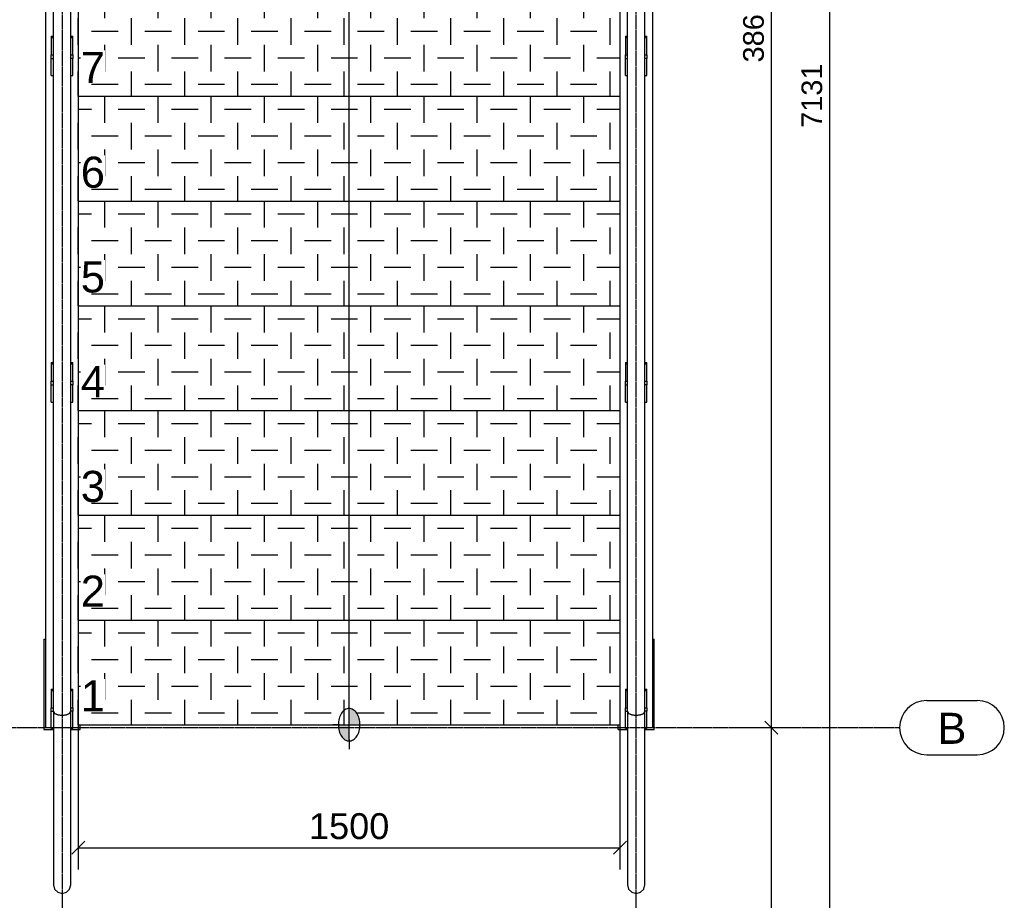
# Model space of a CAD drawing. Header units: millimetres. Extents: x 25 to 224619, y 20 to 11454.
# Tile 103 of 105: x 221640 to 224367, y 4217 to 6656. Entities that reach past the tile are written whole.
import ezdxf

# ---------------------------------------------------------------- set-up
doc = ezdxf.new("R2010")
doc.units = ezdxf.units.MM
doc.linetypes.add('DXK_LINE_DOT3', pattern=[5.9187, 2.979, -0.9799, 0.9799, -0.9799])
for name, color, linetype in [('ACIER_VISIBLE', 7, 'Continuous'), ('COTATIONS', 7, 'Continuous'), ('MAILLAGE', 7, 'Continuous'), ('OBJETS_GRAPHIQUES', 7, 'Continuous'), ('TEXTE', 7, 'Continuous')]:
    doc.layers.add(name, color=color, linetype=linetype)
doc.styles.add('Arial', font='arial.ttf', dxfattribs={"height": 0.2})

# ---------------------------------------------------------------- blocks, each defined once
blk = doc.blocks.new('GridLine-1649644-8021 - 1198')
at = {"layer": 'MAILLAGE', "color": 7, "linetype": 'DXK_LINE_DOT3'}
blk.add_line((221758.7, 1818.1), (221758.7, 10672), dxfattribs=at)
blk = doc.blocks.new('GridLine-1649644-8022 - 1198')
at = {"layer": 'MAILLAGE', "color": 7, "linetype": 'DXK_LINE_DOT3'}
blk.add_line((223347.7, 1818.1), (223347.7, 10672), dxfattribs=at)
blk = doc.blocks.new('GridLine-1649644-8024 - 1198')
at = {"layer": 'MAILLAGE', "color": 7, "linetype": 'Continuous'}
for p, q in [((224152.3, 4770.6), (224292.3, 4770.6)), ((224152.3, 4620.6), (224292.3, 4620.6))]:
    blk.add_line(p, q, dxfattribs=at)
at = {"layer": 'MAILLAGE', "color": 7, "linetype": 'DXK_LINE_DOT3'}
blk.add_line((218945.9, 4695.6), (224077.3, 4695.6), dxfattribs=at)
at = {"layer": 'MAILLAGE', "color": 7, "linetype": 'Continuous'}
for centre, start, end in [((224152.3, 4695.6), 90, 270), ((224292.3, 4695.6), 270, 90)]:
    blk.add_arc(centre, 75, start, end, dxfattribs=at)
at = {"layer": 'MAILLAGE', "color": 7, "linetype": 'Continuous', "style": 'Arial'}
blk.add_text('B', height=86, dxfattribs=at).set_placement((224182.3, 4650.6))
blk = doc.blocks.new('Part-1649644-3546 - 1198')
at = {"linetype": 'Continuous'}
h = blk.add_hatch(dxfattribs=at)
h.set_pattern_fill('', color=8, angle=90, style=0, pattern_type=0)
h.set_pattern_definition([(90, (221802.72, 4993.51), (-73.66, 73.66), [73.66, -73.66]), (180, (221765.89, 5030.34), (-73.66, -73.66), [73.66, -73.66])])
h.paths.add_polyline_path([(223302.7, 4993.5), (221802.7, 4993.5), (221802.7, 4703.5), (223302.7, 4703.5)])
at = {"layer": 'ACIER_VISIBLE', "color": 136, "linetype": 'Continuous'}
blk.add_line((221802.7, 4703.5), (223302.7, 4703.5), dxfattribs=at)
blk = doc.blocks.new('Part-1649644-7813 - 1198')
at = {"layer": 'ACIER_VISIBLE', "color": 136, "linetype": 'Continuous'}
for p, q in [((221727.7, 5706.2), (221727.7, 5654.6)), ((221727.7, 5706.2), (221733.6, 5706.2)), ((221727.7, 5702.4), (221733.6, 5702.4)), ((221781.9, 5706.2), (221787.7, 5706.2)), ((221781.9, 5702.4), (221787.7, 5702.4)), ((221787.7, 5654.6), (221787.7, 5706.2)), ((221727.7, 5596.9), (221727.7, 5644.6)), ((221787.7, 5596.9), (221787.7, 5644.6)), ((221727.7, 5596.9), (221733.6, 5596.9)), ((221781.9, 5596.9), (221787.7, 5596.9))]:
    blk.add_line(p, q, dxfattribs=at)
blk = doc.blocks.new('Part-1649644-3564 - 1198')
at = {"linetype": 'Continuous'}
h = blk.add_hatch(dxfattribs=at)
h.set_pattern_fill('', color=8, angle=90, style=0, pattern_type=0)
h.set_pattern_definition([(90, (221802.72, 5283.51), (-73.66, 73.66), [73.66, -73.66]), (180, (221765.89, 5320.34), (-73.66, -73.66), [73.66, -73.66])])
h.paths.add_polyline_path([(223302.7, 5283.5), (221802.7, 5283.5), (221802.7, 4993.5), (223302.7, 4993.5)])
at = {"layer": 'ACIER_VISIBLE', "color": 136, "linetype": 'Continuous'}
blk.add_line((221802.7, 4993.5), (223302.7, 4993.5), dxfattribs=at)
blk = doc.blocks.new('Part-1649644-3967 - 1198')
at = {"layer": 'ACIER_VISIBLE', "color": 136, "linetype": 'Continuous'}
for p, q in [((223302.7, 8421.6), (223302.7, 4695.7)), ((223302.7, 8421.6), (223323.6, 8421.6)), ((223371.9, 8421.6), (223392.7, 8421.6)), ((223392.7, 8421.6), (223392.7, 4695.7)), ((223302.7, 4695.7), (223317.7, 4695.7)), ((223377.7, 4695.7), (223392.7, 4695.7))]:
    blk.add_line(p, q, dxfattribs=at)
blk = doc.blocks.new('Part-1649644-3968 - 1198')
at = {"layer": 'ACIER_VISIBLE', "color": 136, "linetype": 'Continuous'}
for p, q in [((221712.7, 8421.6), (221733.6, 8421.6)), ((221712.7, 4695.7), (221712.7, 8421.6)), ((221781.9, 8421.6), (221802.7, 8421.6)), ((221802.7, 8421.6), (221802.7, 4695.7)), ((221712.7, 4695.7), (221727.7, 4695.7)), ((221787.7, 4695.7), (221802.7, 4695.7))]:
    blk.add_line(p, q, dxfattribs=at)
blk = doc.blocks.new('Part-1649644-4266 - 1198')
at = {"layer": 'ACIER_VISIBLE', "color": 136, "linetype": 'Continuous'}
for p, q in [((223302.7, 4695.7), (223317.7, 4695.7)), ((223302.7, 4695.7), (223302.7, 4695.7)), ((223377.7, 4695.7), (223392.7, 4695.7)), ((223392.7, 4695.7), (223392.7, 4695.7))]:
    blk.add_line(p, q, dxfattribs=at)
blk = doc.blocks.new('Part-1649644-4038 - 1198')
at = {"linetype": 'Continuous'}
h = blk.add_hatch(dxfattribs=at)
h.set_pattern_fill('', color=8, angle=90, style=0, pattern_type=0)
h.set_pattern_definition([(90, (221802.72, 5573.51), (-73.66, 73.66), [73.66, -73.66]), (180, (221765.89, 5610.34), (-73.66, -73.66), [73.66, -73.66])])
h.paths.add_polyline_path([(223302.7, 5573.5), (221802.7, 5573.5), (221802.7, 5283.5), (223302.7, 5283.5)])
at = {"layer": 'ACIER_VISIBLE', "color": 136, "linetype": 'Continuous'}
blk.add_line((221802.7, 5283.5), (223302.7, 5283.5), dxfattribs=at)
blk = doc.blocks.new('Part-1649644-4046 - 1198')
at = {"linetype": 'Continuous'}
h = blk.add_hatch(dxfattribs=at)
h.set_pattern_fill('', color=8, angle=90, style=0, pattern_type=0)
h.set_pattern_definition([(90, (221802.72, 5863.51), (-73.66, 73.66), [73.66, -73.66]), (180, (221765.89, 5900.34), (-73.66, -73.66), [73.66, -73.66])])
h.paths.add_polyline_path([(223302.7, 5863.5), (221802.7, 5863.5), (221802.7, 5573.5), (223302.7, 5573.5)])
at = {"layer": 'ACIER_VISIBLE', "color": 136, "linetype": 'Continuous'}
blk.add_line((221802.7, 5573.5), (223302.7, 5573.5), dxfattribs=at)
blk = doc.blocks.new('Part-1649644-4054 - 1198')
at = {"linetype": 'Continuous'}
h = blk.add_hatch(dxfattribs=at)
h.set_pattern_fill('', color=8, angle=90, style=0, pattern_type=0)
h.set_pattern_definition([(90, (221802.72, 6153.51), (-73.66, 73.66), [73.66, -73.66]), (180, (221765.89, 6190.34), (-73.66, -73.66), [73.66, -73.66])])
h.paths.add_polyline_path([(223302.7, 6153.5), (221802.7, 6153.5), (221802.7, 5863.5), (223302.7, 5863.5)])
at = {"layer": 'ACIER_VISIBLE', "color": 136, "linetype": 'Continuous'}
blk.add_line((221802.7, 5863.5), (223302.7, 5863.5), dxfattribs=at)
blk = doc.blocks.new('Part-1649644-4062 - 1198')
at = {"linetype": 'Continuous'}
h = blk.add_hatch(dxfattribs=at)
h.set_pattern_fill('', color=8, angle=90, style=0, pattern_type=0)
h.set_pattern_definition([(90, (221802.72, 6443.51), (-73.66, 73.66), [73.66, -73.66]), (180, (221765.89, 6480.34), (-73.66, -73.66), [73.66, -73.66])])
h.paths.add_polyline_path([(223302.7, 6443.5), (221802.7, 6443.5), (221802.7, 6153.5), (223302.7, 6153.5)])
at = {"layer": 'ACIER_VISIBLE', "color": 136, "linetype": 'Continuous'}
blk.add_line((221802.7, 6153.5), (223302.7, 6153.5), dxfattribs=at)
blk = doc.blocks.new('Part-1649644-4070 - 1198')
at = {"linetype": 'Continuous'}
h = blk.add_hatch(dxfattribs=at)
h.set_pattern_fill('', color=8, angle=90, style=0, pattern_type=0)
h.set_pattern_definition([(90, (221802.72, 6733.51), (-73.66, 73.66), [73.66, -73.66]), (180, (221765.89, 6770.34), (-73.66, -73.66), [73.66, -73.66])])
h.paths.add_polyline_path([(223302.7, 6733.5), (221802.7, 6733.5), (221802.7, 6443.5), (223302.7, 6443.5)])
at = {"layer": 'ACIER_VISIBLE', "color": 136, "linetype": 'Continuous'}
blk.add_line((221802.7, 6443.5), (223302.7, 6443.5), dxfattribs=at)
blk = doc.blocks.new('Part-1649644-4267 - 1198')
at = {"layer": 'ACIER_VISIBLE', "color": 136, "linetype": 'Continuous'}
for p, q in [((221712.7, 4695.7), (221727.7, 4695.7)), ((221712.7, 4695.7), (221712.7, 4695.7)), ((221787.7, 4695.7), (221802.7, 4695.7)), ((221802.7, 4695.7), (221802.7, 4695.7))]:
    blk.add_line(p, q, dxfattribs=at)
blk = doc.blocks.new('Part-1649644-7810 - 1198')
at = {"layer": 'ACIER_VISIBLE', "color": 136, "linetype": 'Continuous'}
for p, q in [((221727.7, 4802.2), (221727.7, 4750.7)), ((221727.7, 4802.2), (221733.6, 4802.2)), ((221781.9, 4802.2), (221787.7, 4802.2)), ((221787.7, 4750.7), (221787.7, 4802.2)), ((221727.7, 4798.4), (221733.6, 4798.4)), ((221781.9, 4798.4), (221787.7, 4798.4)), ((221727.7, 4692.9), (221727.7, 4740.7)), ((221787.7, 4692.9), (221787.7, 4740.7)), ((221727.7, 4692.9), (221733.6, 4692.9)), ((221781.9, 4692.9), (221787.7, 4692.9))]:
    blk.add_line(p, q, dxfattribs=at)
blk = doc.blocks.new('Part-1649644-4271 - 1198')
at = {"layer": 'ACIER_VISIBLE', "color": 136, "linetype": 'Continuous'}
for p, q in [((223392.7, 4940.7), (223397.7, 4940.7)), ((223397.7, 4690.7), (223397.7, 4940.7)), ((223297.7, 4690.7), (223297.7, 4703.5)), ((223297.7, 4690.7), (223323.6, 4690.7)), ((223371.9, 4690.7), (223397.7, 4690.7))]:
    blk.add_line(p, q, dxfattribs=at)
blk = doc.blocks.new('Part-1649644-4274 - 1198')
at = {"layer": 'ACIER_VISIBLE', "color": 136, "linetype": 'Continuous'}
for p, q in [((221707.7, 4940.7), (221712.7, 4940.7)), ((221707.7, 4940.7), (221707.7, 4690.7)), ((221707.7, 4690.7), (221733.6, 4690.7)), ((221781.9, 4690.7), (221807.7, 4690.7)), ((221807.7, 4690.7), (221807.7, 4703.5))]:
    blk.add_line(p, q, dxfattribs=at)
blk = doc.blocks.new('Part-1649644-7786 - 1198')
at = {"layer": 'ACIER_VISIBLE', "color": 136, "linetype": 'Continuous'}
for p, q in [((223317.7, 6548.6), (223317.7, 6558.6)), ((223317.7, 6558.6), (223323.6, 6558.6)), ((223317.7, 6548.6), (223323.6, 6548.6)), ((223371.9, 6558.6), (223377.7, 6558.6)), ((223377.7, 6548.6), (223371.9, 6548.6)), ((223377.7, 6558.6), (223377.7, 6548.6))]:
    blk.add_line(p, q, dxfattribs=at)
blk = doc.blocks.new('Part-1649644-7923 - 1198')
at = {"layer": 'ACIER_VISIBLE', "color": 136, "linetype": 'Continuous'}
for p, q in [((223326.8, 4734.9), (223323.6, 4740.7)), ((223323.6, 4740.7), (223323.6, 4260.7)), ((223335.6, 4730.7), (223326.8, 4734.9)), ((223347.7, 4729.2), (223335.6, 4730.7)), ((223359.8, 4730.7), (223347.7, 4729.2)), ((223368.6, 4734.9), (223359.8, 4730.7)), ((223371.9, 4740.7), (223368.6, 4734.9)), ((223371.9, 4260.7), (223371.9, 4740.7)), ((223323.6, 4260.7), (223326.8, 4248.6)), ((223368.6, 4248.6), (223371.9, 4260.7)), ((223326.8, 4248.6), (223335.6, 4239.8)), ((223335.6, 4239.8), (223347.7, 4236.5)), ((223347.7, 4236.5), (223359.8, 4239.8)), ((223359.8, 4239.8), (223368.6, 4248.6))]:
    blk.add_line(p, q, dxfattribs=at)
blk = doc.blocks.new('Part-1649644-7929 - 1198')
at = {"layer": 'ACIER_VISIBLE', "color": 136, "linetype": 'Continuous'}
for p, q in [((221736.8, 4734.9), (221733.6, 4740.7)), ((221733.6, 4740.7), (221733.6, 4260.7)), ((221745.6, 4730.7), (221736.8, 4734.9)), ((221757.7, 4729.2), (221745.6, 4730.7)), ((221769.8, 4730.7), (221757.7, 4729.2)), ((221778.6, 4734.9), (221769.8, 4730.7)), ((221781.9, 4740.7), (221778.6, 4734.9)), ((221781.9, 4260.7), (221781.9, 4740.7)), ((221733.6, 4260.7), (221736.8, 4248.6)), ((221778.6, 4248.6), (221781.9, 4260.7)), ((221736.8, 4248.6), (221745.6, 4239.8)), ((221745.6, 4239.8), (221757.7, 4236.5)), ((221757.7, 4236.5), (221769.8, 4239.8)), ((221769.8, 4239.8), (221778.6, 4248.6))]:
    blk.add_line(p, q, dxfattribs=at)
blk = doc.blocks.new('Part-1649644-7784 - 1198')
at = {"layer": 'ACIER_VISIBLE', "color": 136, "linetype": 'Continuous'}
for p, q in [((223317.7, 4740.7), (223317.7, 4750.7)), ((223317.7, 4750.7), (223323.6, 4750.7)), ((223371.9, 4750.7), (223377.7, 4750.7)), ((223377.7, 4750.7), (223377.7, 4740.7)), ((223317.7, 4740.7), (223323.6, 4740.7)), ((223377.7, 4740.7), (223371.9, 4740.7))]:
    blk.add_line(p, q, dxfattribs=at)
blk = doc.blocks.new('Part-1649644-7785 - 1198')
at = {"layer": 'ACIER_VISIBLE', "color": 136, "linetype": 'Continuous'}
for p, q in [((223317.7, 5644.6), (223317.7, 5654.6)), ((223317.7, 5654.6), (223323.6, 5654.6)), ((223317.7, 5644.6), (223323.6, 5644.6)), ((223371.9, 5654.6), (223377.7, 5654.6)), ((223377.7, 5644.6), (223371.9, 5644.6)), ((223377.7, 5654.6), (223377.7, 5644.6))]:
    blk.add_line(p, q, dxfattribs=at)
blk = doc.blocks.new('Part-1649644-7790 - 1198')
at = {"layer": 'ACIER_VISIBLE', "color": 136, "linetype": 'Continuous'}
for p, q in [((223317.7, 4802.2), (223317.7, 4750.7)), ((223317.7, 4802.2), (223323.6, 4802.2)), ((223371.9, 4802.2), (223377.7, 4802.2)), ((223377.7, 4750.7), (223377.7, 4802.2)), ((223317.7, 4798.4), (223323.6, 4798.4)), ((223371.9, 4798.4), (223377.7, 4798.4)), ((223317.7, 4692.9), (223317.7, 4740.7)), ((223377.7, 4692.9), (223377.7, 4740.7)), ((223317.7, 4692.9), (223323.6, 4692.9)), ((223371.9, 4692.9), (223377.7, 4692.9))]:
    blk.add_line(p, q, dxfattribs=at)
blk = doc.blocks.new('Part-1649644-7793 - 1198')
at = {"layer": 'ACIER_VISIBLE', "color": 136, "linetype": 'Continuous'}
for p, q in [((223317.7, 5706.2), (223317.7, 5654.6)), ((223317.7, 5706.2), (223323.6, 5706.2)), ((223317.7, 5702.4), (223323.6, 5702.4)), ((223371.9, 5706.2), (223377.7, 5706.2)), ((223371.9, 5702.4), (223377.7, 5702.4)), ((223377.7, 5654.6), (223377.7, 5706.2)), ((223317.7, 5596.9), (223317.7, 5644.6)), ((223377.7, 5596.9), (223377.7, 5644.6)), ((223317.7, 5596.9), (223323.6, 5596.9)), ((223371.9, 5596.9), (223377.7, 5596.9))]:
    blk.add_line(p, q, dxfattribs=at)
blk = doc.blocks.new('Part-1649644-7796 - 1198')
at = {"layer": 'ACIER_VISIBLE', "color": 136, "linetype": 'Continuous'}
for p, q in [((223317.7, 6610.2), (223317.7, 6558.6)), ((223317.7, 6610.2), (223323.6, 6610.2)), ((223317.7, 6606.4), (223323.6, 6606.4)), ((223371.9, 6610.2), (223377.7, 6610.2)), ((223371.9, 6606.4), (223377.7, 6606.4)), ((223377.7, 6558.6), (223377.7, 6610.2)), ((223317.7, 6500.9), (223317.7, 6548.6)), ((223377.7, 6500.9), (223377.7, 6548.6)), ((223317.7, 6500.9), (223323.6, 6500.9)), ((223371.9, 6500.9), (223377.7, 6500.9))]:
    blk.add_line(p, q, dxfattribs=at)
blk = doc.blocks.new('Part-1649644-7804 - 1198')
at = {"layer": 'ACIER_VISIBLE', "color": 136, "linetype": 'Continuous'}
for p, q in [((221727.7, 4740.7), (221727.7, 4750.7)), ((221727.7, 4750.7), (221733.6, 4750.7)), ((221781.9, 4750.7), (221787.7, 4750.7)), ((221787.7, 4750.7), (221787.7, 4740.7)), ((221727.7, 4740.7), (221733.6, 4740.7)), ((221787.7, 4740.7), (221781.9, 4740.7))]:
    blk.add_line(p, q, dxfattribs=at)
blk = doc.blocks.new('Part-1649644-7805 - 1198')
at = {"layer": 'ACIER_VISIBLE', "color": 136, "linetype": 'Continuous'}
for p, q in [((221727.7, 5644.6), (221727.7, 5654.6)), ((221727.7, 5654.6), (221733.6, 5654.6)), ((221727.7, 5644.6), (221733.6, 5644.6)), ((221781.9, 5654.6), (221787.7, 5654.6)), ((221787.7, 5644.6), (221781.9, 5644.6)), ((221787.7, 5654.6), (221787.7, 5644.6))]:
    blk.add_line(p, q, dxfattribs=at)
blk = doc.blocks.new('Part-1649644-7806 - 1198')
at = {"layer": 'ACIER_VISIBLE', "color": 136, "linetype": 'Continuous'}
for p, q in [((221727.7, 6548.6), (221727.7, 6558.6)), ((221727.7, 6558.6), (221733.6, 6558.6)), ((221727.7, 6548.6), (221733.6, 6548.6)), ((221781.9, 6558.6), (221787.7, 6558.6)), ((221787.7, 6548.6), (221781.9, 6548.6)), ((221787.7, 6558.6), (221787.7, 6548.6))]:
    blk.add_line(p, q, dxfattribs=at)
blk = doc.blocks.new('Part-1649644-7816 - 1198')
at = {"layer": 'ACIER_VISIBLE', "color": 136, "linetype": 'Continuous'}
for p, q in [((221727.7, 6610.2), (221727.7, 6558.6)), ((221727.7, 6610.2), (221733.6, 6610.2)), ((221727.7, 6606.4), (221733.6, 6606.4)), ((221781.9, 6610.2), (221787.7, 6610.2)), ((221781.9, 6606.4), (221787.7, 6606.4)), ((221787.7, 6558.6), (221787.7, 6610.2)), ((221727.7, 6500.9), (221727.7, 6548.6)), ((221787.7, 6500.9), (221787.7, 6548.6)), ((221727.7, 6500.9), (221733.6, 6500.9)), ((221781.9, 6500.9), (221787.7, 6500.9))]:
    blk.add_line(p, q, dxfattribs=at)
blk = doc.blocks.new('Part-1649644-7924 - 1198')
at = {"layer": 'ACIER_VISIBLE', "color": 136, "linetype": 'Continuous'}
for p, q in [((223326.8, 8627.9), (223323.6, 8633.7)), ((223323.6, 4740.7), (223323.6, 8633.7)), ((223335.6, 8623.7), (223326.8, 8627.9)), ((223347.7, 8622.2), (223335.6, 8623.7)), ((223359.8, 8623.7), (223347.7, 8622.2)), ((223368.6, 8627.9), (223359.8, 8623.7)), ((223371.9, 8633.7), (223368.6, 8627.9)), ((223371.9, 4740.7), (223371.9, 8633.7)), ((223323.6, 4740.7), (223326.8, 4734.9)), ((223326.8, 4734.9), (223335.6, 4730.7)), ((223335.6, 4730.7), (223347.7, 4729.2)), ((223347.7, 4729.2), (223359.8, 4730.7)), ((223359.8, 4730.7), (223368.6, 4734.9)), ((223368.6, 4734.9), (223371.9, 4740.7))]:
    blk.add_line(p, q, dxfattribs=at)
blk = doc.blocks.new('Part-1649644-7930 - 1198')
at = {"layer": 'ACIER_VISIBLE', "color": 136, "linetype": 'Continuous'}
for p, q in [((221781.9, 8459.6), (221733.6, 8459.6)), ((221733.6, 4740.7), (221733.6, 8459.6)), ((221781.9, 4740.7), (221781.9, 8459.6)), ((221733.6, 4740.7), (221736.8, 4734.9)), ((221736.8, 4734.9), (221745.6, 4730.7)), ((221745.6, 4730.7), (221757.7, 4729.2)), ((221757.7, 4729.2), (221769.8, 4730.7)), ((221769.8, 4730.7), (221778.6, 4734.9)), ((221778.6, 4734.9), (221781.9, 4740.7))]:
    blk.add_line(p, q, dxfattribs=at)
blk = doc.blocks.new('Line-1649644-21961 - 1198')
at = {"layer": 'OBJETS_GRAPHIQUES', "linetype": 'Continuous'}
for points in [[(222552.7, 4703.5), (222552.7, 4748.5), (222555.8, 4748.1), (222558.9, 4747.3), (222561.9, 4746), (222564.8, 4744.3), (222567.6, 4742.1), (222570.2, 4739.5), (222572.6, 4736.6), (222574.8, 4733.3), (222576.7, 4729.7), (222578.5, 4725.8), (222579.9, 4721.6), (222581.1, 4717.3), (222581.9, 4712.8), (222582.5, 4708.2), (222582.7, 4703.5)], [(222552.7, 4703.5), (222552.7, 4658.5), (222549.6, 4658.9), (222546.5, 4659.7), (222543.5, 4661), (222540.7, 4662.7), (222537.9, 4664.9), (222535.3, 4667.5), (222532.9, 4670.4), (222530.7, 4673.7), (222528.7, 4677.4), (222527, 4681.3), (222525.5, 4685.4), (222524.4, 4689.7), (222523.5, 4694.2), (222523, 4698.8), (222522.7, 4703.5)]]:
    blk.add_hatch(color=96, dxfattribs=at).paths.add_polyline_path(points)
at = {"layer": 'OBJETS_GRAPHIQUES', "color": 96, "linetype": 'Continuous'}
for p, q in [((222552.7, 4703.5), (222552.7, 8497.4)), ((222541.2, 4745.1), (222538.6, 4743.2)), ((222544, 4746.6), (222541.2, 4745.1)), ((222546.9, 4747.6), (222544, 4746.6)), ((222549.8, 4748.3), (222546.9, 4747.6)), ((222552.7, 4748.5), (222549.8, 4748.3)), ((222552.7, 4744), (222552.7, 4771)), ((222555.7, 4748.3), (222552.7, 4748.5)), ((222558.6, 4747.6), (222555.7, 4748.3)), ((222561.4, 4746.6), (222558.6, 4747.6)), ((222564.2, 4745.1), (222561.4, 4746.6)), ((222566.9, 4743.2), (222564.2, 4745.1)), ((222525, 4720.7), (222524, 4716.6)), ((222526.3, 4724.7), (222525, 4720.7)), ((222527.8, 4728.5), (222526.3, 4724.7)), ((222529.5, 4732.1), (222527.8, 4728.5)), ((222531.5, 4735.3), (222529.5, 4732.1)), ((222533.7, 4738.3), (222531.5, 4735.3)), ((222536.1, 4740.9), (222533.7, 4738.3)), ((222538.6, 4743.2), (222536.1, 4740.9)), ((222552.7, 4663), (222552.7, 4744)), ((222569.4, 4740.9), (222566.9, 4743.2)), ((222571.8, 4738.3), (222569.4, 4740.9)), ((222573.9, 4735.3), (222571.8, 4738.3)), ((222575.9, 4732.1), (222573.9, 4735.3)), ((222577.7, 4728.5), (222575.9, 4732.1)), ((222579.2, 4724.7), (222577.7, 4728.5)), ((222580.4, 4720.7), (222579.2, 4724.7)), ((222581.4, 4716.6), (222580.4, 4720.7)), ((222525.7, 4703.5), (222507.7, 4703.5)), ((222522.9, 4707.9), (222522.7, 4703.5)), ((222522.7, 4703.5), (222522.9, 4699.1)), ((222523.3, 4712.3), (222522.9, 4707.9)), ((222522.9, 4699.1), (222523.3, 4694.7)), ((222524, 4716.6), (222523.3, 4712.3)), ((222523.3, 4694.7), (222524, 4690.4)), ((222524, 4690.4), (222525, 4686.3)), ((222525.7, 4703.5), (222579.7, 4703.5)), ((222579.7, 4703.5), (222597.7, 4703.5)), ((222580.4, 4686.3), (222581.4, 4690.4)), ((222582.1, 4712.3), (222581.4, 4716.6)), ((222581.4, 4690.4), (222582.1, 4694.7)), ((222582.6, 4707.9), (222582.1, 4712.3)), ((222582.1, 4694.7), (222582.6, 4699.1)), ((222582.7, 4703.5), (222582.6, 4707.9)), ((222582.6, 4699.1), (222582.7, 4703.5)), ((222525, 4686.3), (222526.3, 4682.3)), ((222526.3, 4682.3), (222527.8, 4678.5)), ((222527.8, 4678.5), (222529.5, 4675)), ((222529.5, 4675), (222531.5, 4671.7)), ((222531.5, 4671.7), (222533.7, 4668.7)), ((222533.7, 4668.7), (222536.1, 4666.1)), ((222536.1, 4666.1), (222538.6, 4663.8)), ((222538.6, 4663.8), (222541.2, 4661.9)), ((222552.7, 4663), (222552.7, 4636)), ((222564.2, 4661.9), (222566.9, 4663.8)), ((222566.9, 4663.8), (222569.4, 4666.1)), ((222569.4, 4666.1), (222571.8, 4668.7)), ((222571.8, 4668.7), (222573.9, 4671.7)), ((222573.9, 4671.7), (222575.9, 4675)), ((222575.9, 4675), (222577.7, 4678.5)), ((222577.7, 4678.5), (222579.2, 4682.3)), ((222579.2, 4682.3), (222580.4, 4686.3)), ((222541.2, 4661.9), (222544, 4660.4)), ((222544, 4660.4), (222546.9, 4659.4)), ((222546.9, 4659.4), (222549.8, 4658.7)), ((222549.8, 4658.7), (222552.7, 4658.5)), ((222552.7, 4658.5), (222555.7, 4658.7)), ((222555.7, 4658.7), (222558.6, 4659.4)), ((222558.6, 4659.4), (222561.4, 4660.4)), ((222561.4, 4660.4), (222564.2, 4661.9))]:
    blk.add_line(p, q, dxfattribs=at)
blk = doc.blocks.new('StraightDimension-1649644-36867 - 1198')
at = {"layer": 'COTATIONS', "color": 7, "linetype": 'Continuous'}
blk.add_line((223883.8, 2879.6), (223883.8, 10010.7), dxfattribs=at)
at = {"color": 0}
blk.add_wipeout([(223874.8, 6546.1), (223790.8, 6546.1), (223790.8, 6344.2), (223874.8, 6344.2)], dxfattribs=at).dxf.layer = 'COTATIONS'
at = {"layer": 'COTATIONS', "color": 7, "style": 'Arial'}
blk.add_text('7131', height=57.3, rotation=90.0002, dxfattribs=at).set_placement((223862.8, 6356.2))
blk = doc.blocks.new('StraightDimension-1649644-36862 - 1198')
at = {"layer": 'COTATIONS', "color": 7, "linetype": 'Continuous'}
for p, q in [((223740.2, 8538.9), (223704.2, 8574.9)), ((223632.2, 8556.9), (223782.2, 8556.9)), ((223722.2, 4695.6), (223722.2, 8556.9)), ((223632.2, 4695.6), (223782.2, 4695.6)), ((223704.2, 4713.6), (223740.2, 4677.6))]:
    blk.add_line(p, q, dxfattribs=at)
at = {"color": 0}
blk.add_wipeout([(223713.2, 6727.2), (223629.2, 6727.2), (223629.2, 6525.3), (223713.2, 6525.3)], dxfattribs=at).dxf.layer = 'COTATIONS'
at = {"layer": 'COTATIONS', "color": 7, "style": 'Arial'}
blk.add_text('3861', height=57.3, rotation=90.0002, dxfattribs=at).set_placement((223701.2, 6537.3))
blk = doc.blocks.new('StraightDimension-1649644-21946 - 1198')
at = {"layer": 'COTATIONS', "color": 7, "linetype": 'Continuous'}
for p, q in [((221802.7, 4963.5), (221802.7, 4303)), ((223302.7, 4963.5), (223302.7, 4303)), ((221820.7, 4381), (221784.7, 4345)), ((221802.7, 4363), (223302.7, 4363)), ((223284.7, 4345), (223320.7, 4381))]:
    blk.add_line(p, q, dxfattribs=at)
at = {"color": 0}
blk.add_wipeout([(222678.9, 4372), (222678.9, 4477), (222426.5, 4477), (222426.5, 4372)], dxfattribs=at).dxf.layer = 'COTATIONS'
at = {"layer": 'COTATIONS', "color": 7, "style": 'Arial'}
blk.add_text('1500', height=71.63, dxfattribs=at).set_placement((222441.5, 4387))
blk = doc.blocks.new('StraightDimension-1649644-36863 - 1198')
at = {"layer": 'COTATIONS', "color": 7, "linetype": 'Continuous'}
for p, q in [((223632.2, 4695.6), (223782.2, 4695.6)), ((223740.2, 4677.6), (223704.2, 4713.6)), ((223722.2, 2879.6), (223722.2, 4695.6)), ((223704.2, 2897.6), (223740.2, 2861.6)), ((223632.2, 2879.6), (223782.2, 2879.6))]:
    blk.add_line(p, q, dxfattribs=at)
at = {"color": 0}
blk.add_wipeout([(223713.2, 3888.5), (223629.2, 3888.5), (223629.2, 3686.6), (223713.2, 3686.6)], dxfattribs=at).dxf.layer = 'COTATIONS'
at = {"layer": 'COTATIONS', "color": 7, "style": 'Arial'}
blk.add_text('1816', height=57.3, rotation=90.0002, dxfattribs=at).set_placement((223701.2, 3698.6))
blk = doc.blocks.new('Text-1649644-22247 - 1198')
at = {"color": 0, "linetype": 'Continuous'}
blk.add_wipeout([(221876.3, 6190.4), (221876.3, 6280.4), (221809.6, 6280.4), (221809.6, 6190.4)], dxfattribs=at).dxf.layer = 'TEXTE'
at = {"layer": 'TEXTE', "color": 7, "linetype": 'Continuous', "style": 'Arial'}
blk.add_text('6', height=86, dxfattribs=at).set_placement((221809.6, 6190.4))
blk = doc.blocks.new('Text-1649644-22037 - 1198')
at = {"color": 0, "linetype": 'Continuous'}
blk.add_wipeout([(221876.3, 4740.4), (221876.3, 4830.4), (221809.6, 4830.4), (221809.6, 4740.4)], dxfattribs=at).dxf.layer = 'TEXTE'
at = {"layer": 'TEXTE', "color": 7, "linetype": 'Continuous', "style": 'Arial'}
blk.add_text('1', height=86, dxfattribs=at).set_placement((221809.6, 4740.4))
blk = doc.blocks.new('Text-1649644-22224 - 1198')
at = {"color": 0, "linetype": 'Continuous'}
blk.add_wipeout([(221876.3, 5900.4), (221876.3, 5990.4), (221809.6, 5990.4), (221809.6, 5900.4)], dxfattribs=at).dxf.layer = 'TEXTE'
at = {"layer": 'TEXTE', "color": 7, "linetype": 'Continuous', "style": 'Arial'}
blk.add_text('5', height=86, dxfattribs=at).set_placement((221809.6, 5900.4))
blk = doc.blocks.new('Text-1649644-22154 - 1198')
at = {"color": 0, "linetype": 'Continuous'}
blk.add_wipeout([(221876.3, 5030.4), (221876.3, 5120.4), (221809.6, 5120.4), (221809.6, 5030.4)], dxfattribs=at).dxf.layer = 'TEXTE'
at = {"layer": 'TEXTE', "color": 7, "linetype": 'Continuous', "style": 'Arial'}
blk.add_text('2', height=86, dxfattribs=at).set_placement((221809.6, 5030.4))
blk = doc.blocks.new('Text-1649644-22269 - 1198')
at = {"color": 0, "linetype": 'Continuous'}
blk.add_wipeout([(221876.3, 6480.4), (221876.3, 6570.4), (221809.6, 6570.4), (221809.6, 6480.4)], dxfattribs=at).dxf.layer = 'TEXTE'
at = {"layer": 'TEXTE', "color": 7, "linetype": 'Continuous', "style": 'Arial'}
blk.add_text('7', height=86, dxfattribs=at).set_placement((221809.6, 6480.4))
blk = doc.blocks.new('Text-1649644-22202 - 1198')
at = {"color": 0, "linetype": 'Continuous'}
blk.add_wipeout([(221876.3, 5610.4), (221876.3, 5700.4), (221809.6, 5700.4), (221809.6, 5610.4)], dxfattribs=at).dxf.layer = 'TEXTE'
at = {"layer": 'TEXTE', "color": 7, "linetype": 'Continuous', "style": 'Arial'}
blk.add_text('4', height=86, dxfattribs=at).set_placement((221809.6, 5610.4))
blk = doc.blocks.new('Text-1649644-22180 - 1198')
at = {"color": 0, "linetype": 'Continuous'}
blk.add_wipeout([(221876.3, 5320.4), (221876.3, 5410.4), (221809.6, 5410.4), (221809.6, 5320.4)], dxfattribs=at).dxf.layer = 'TEXTE'
at = {"layer": 'TEXTE', "color": 7, "linetype": 'Continuous', "style": 'Arial'}
blk.add_text('3', height=86, dxfattribs=at).set_placement((221809.6, 5320.4))

msp = doc.modelspace()

# ---------------------------------------------------------------- block references
for name in ['GridLine-1649644-8021 - 1198', 'GridLine-1649644-8022 - 1198', 'Part-1649644-7924 - 1198', 'Line-1649644-21961 - 1198', 'Part-1649644-7930 - 1198', 'Part-1649644-3968 - 1198', 'Part-1649644-3967 - 1198', 'Part-1649644-4070 - 1198', 'Part-1649644-7816 - 1198', 'Part-1649644-7796 - 1198', 'Part-1649644-7806 - 1198', 'Part-1649644-7786 - 1198', 'Part-1649644-4062 - 1198', 'Part-1649644-4054 - 1198', 'Part-1649644-4046 - 1198', 'Part-1649644-7813 - 1198', 'Part-1649644-7793 - 1198', 'Part-1649644-7805 - 1198', 'Part-1649644-7785 - 1198', 'Part-1649644-4038 - 1198', 'Part-1649644-3564 - 1198', 'Part-1649644-3546 - 1198', 'Part-1649644-4274 - 1198', 'Part-1649644-4271 - 1198', 'Part-1649644-7810 - 1198', 'Part-1649644-7790 - 1198', 'GridLine-1649644-8024 - 1198', 'Part-1649644-7804 - 1198', 'Part-1649644-7784 - 1198', 'Part-1649644-7929 - 1198', 'Part-1649644-7923 - 1198', 'Part-1649644-4267 - 1198', 'Part-1649644-4266 - 1198']:
    msp.add_blockref(name, (0, 0))

# ---------------------------------------------------------------- next in the draw order: block references
for name in ['StraightDimension-1649644-36867 - 1198', 'Text-1649644-22269 - 1198', 'Text-1649644-22247 - 1198', 'Text-1649644-22224 - 1198', 'Text-1649644-22202 - 1198', 'Text-1649644-22180 - 1198', 'Text-1649644-22154 - 1198', 'StraightDimension-1649644-21946 - 1198']:
    msp.add_blockref(name, (0, 0))

# ---------------------------------------------------------------- next in the draw order: block references
for name in ['StraightDimension-1649644-36862 - 1198', 'Text-1649644-22037 - 1198']:
    msp.add_blockref(name, (0, 0))

# ---------------------------------------------------------------- next in the draw order: block references
msp.add_blockref('StraightDimension-1649644-36863 - 1198', (0, 0))

doc.saveas('drawing.dxf')
